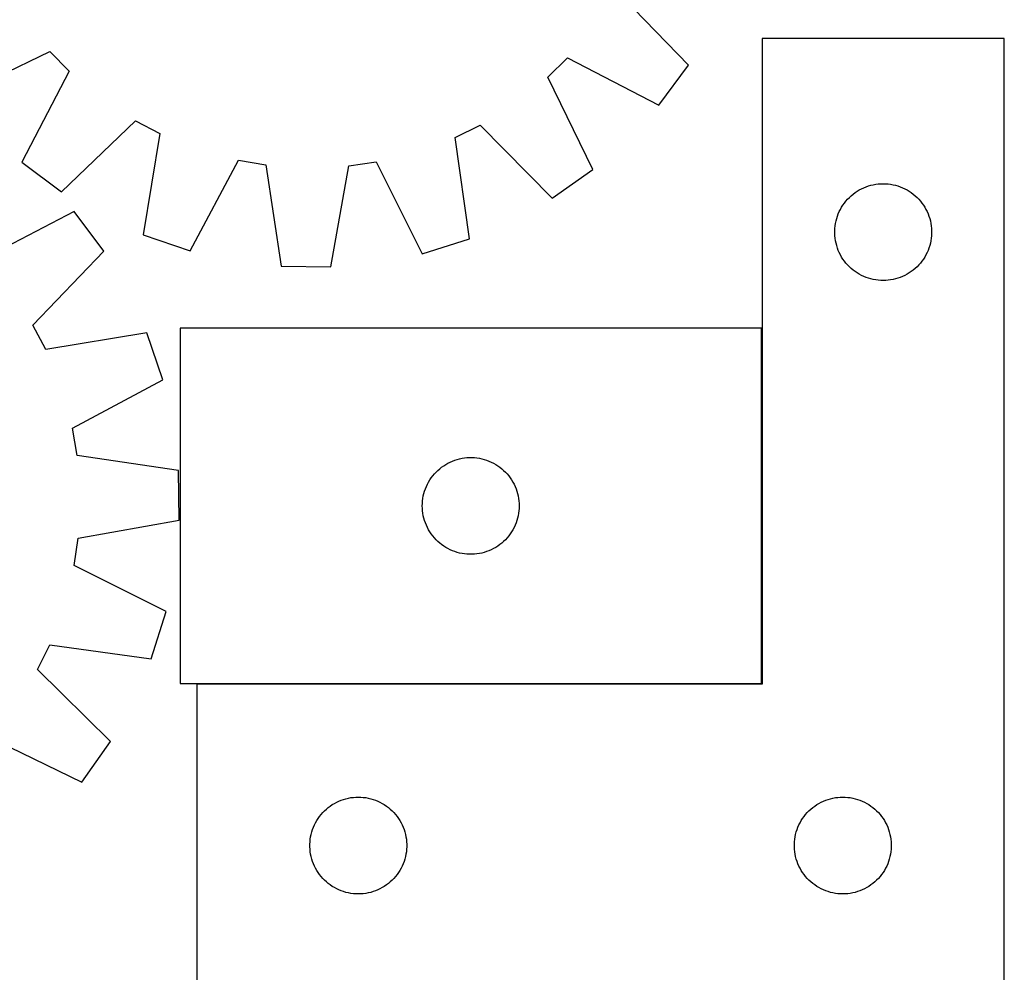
# Model space of a CAD drawing. Header units: millimetres. Extents: x 7 to 1493, y 7 to 2993.
# Tile 11 of 13: x 880 to 1185, y 2414 to 2709. Entities that reach past the tile are written whole.
import ezdxf

# ---------------------------------------------------------------- set-up
doc = ezdxf.new("R2010")
doc.units = ezdxf.units.MM
doc.layers.add('COMMON', color=5, linetype='CONTINUOUS', true_color=0x0000ff)
doc.layers.add('CUT', color=7, linetype='CONTINUOUS', true_color=0x000000)

msp = doc.modelspace()

# ---------------------------------------------------------------- linework, layer by layer
at = {"layer": 'COMMON'}
for p, q in [((1109.667715, 2503.196402), (1109.667715, 2613.196402)), ((934.767715, 2503.096401), (1109.567714, 2503.096401))]:
    msp.add_line(p, q, dxfattribs=at)
at = {"layer": 'CUT'}
for p, q in [((1086.975008, 2694.655521), (1064.927074, 2717.521726)), ((1184.767715, 2702.996401), (1109.767715, 2702.996401)), ((1109.767715, 2702.996401), (1109.767715, 2502.996401)), ((1184.767715, 2402.996401), (1184.767715, 2702.996401)), ((860.652674, 2685.081232), (889.212914, 2698.984018)), ((889.212914, 2698.984018), (895.198408, 2692.844536)), ((1043.436537, 2690.961914), (1049.576018, 2696.947408)), ((1049.576018, 2696.947408), (1077.773973, 2682.323794)), ((895.198408, 2692.844536), (880.574794, 2664.646581)), ((1077.773973, 2682.323794), (1086.975008, 2694.655521)), ((1057.339322, 2662.401674), (1043.436537, 2690.961914)), ((892.906521, 2655.445546), (915.772726, 2677.49348)), ((915.772726, 2677.49348), (923.362474, 2673.504106)), ((923.362474, 2673.504106), (918.168237, 2642.167312)), ((1014.790387, 2672.342972), (1022.479, 2676.138311)), ((1022.479, 2676.138311), (1044.777904, 2653.516781)), ((1019.187123, 2640.884373), (1014.790387, 2672.342972)), ((880.574794, 2664.646581), (892.906521, 2655.445546)), ((932.739683, 2637.22732), (947.67355, 2665.262198)), ((947.67355, 2665.262198), (956.124613, 2663.813438)), ((981.792711, 2663.487454), (990.277841, 2664.721123)), ((990.277841, 2664.721123), (1004.494921, 2636.316029)), ((956.124613, 2663.813438), (960.868203, 2632.405269)), ((976.253013, 2632.209882), (981.792711, 2663.487454)), ((1044.777904, 2653.516781), (1057.339322, 2662.401674)), ((1137.958573, 2654.758198), (1138.576399, 2655.221826)), ((1138.576399, 2655.221826), (1139.217272, 2655.653034)), ((1139.217272, 2655.653034), (1139.879494, 2656.05068)), ((1139.879494, 2656.05068), (1140.561308, 2656.413707)), ((1140.561308, 2656.413707), (1141.260907, 2656.741154)), ((1141.260907, 2656.741154), (1141.976434, 2657.032153)), ((1141.976434, 2657.032153), (1142.705993, 2657.285932)), ((1142.705993, 2657.285932), (1143.447648, 2657.501817)), ((1143.447648, 2657.501817), (1144.199434, 2657.679236)), ((1144.199434, 2657.679236), (1144.959356, 2657.817719)), ((1144.959356, 2657.817719), (1145.7254, 2657.916899)), ((1145.7254, 2657.916899), (1146.495534, 2657.976512)), ((1146.495534, 2657.976512), (1147.267715, 2657.996401)), ((1147.267715, 2657.996401), (1148.039896, 2657.976512)), ((1148.039896, 2657.976512), (1148.81003, 2657.916899)), ((1148.81003, 2657.916899), (1149.576074, 2657.817719)), ((1149.576074, 2657.817719), (1150.335996, 2657.679236)), ((1150.335996, 2657.679236), (1151.087782, 2657.501817)), ((1151.087782, 2657.501817), (1151.829438, 2657.285932)), ((1151.829438, 2657.285932), (1152.558996, 2657.032153)), ((1152.558996, 2657.032153), (1153.274524, 2656.741154)), ((1153.274524, 2656.741154), (1153.974122, 2656.413707)), ((1153.974122, 2656.413707), (1154.655936, 2656.05068)), ((1154.655936, 2656.05068), (1155.318158, 2655.653034)), ((1155.318158, 2655.653034), (1155.959032, 2655.221826)), ((1155.959032, 2655.221826), (1156.576857, 2654.758198)), ((1135.270126, 2651.999615), (1135.749508, 2652.605299)), ((1135.749508, 2652.605299), (1136.259435, 2653.185501)), ((1136.259435, 2653.185501), (1136.798553, 2653.738684)), ((1136.798553, 2653.738684), (1137.365433, 2654.26338)), ((1137.365433, 2654.26338), (1137.958573, 2654.758198)), ((1156.576857, 2654.758198), (1157.169997, 2654.26338)), ((1157.169997, 2654.26338), (1157.736877, 2653.738684)), ((1157.736877, 2653.738684), (1158.275996, 2653.185501)), ((1158.275996, 2653.185501), (1158.785922, 2652.605299)), ((1158.785922, 2652.605299), (1159.265304, 2651.999615)), ((896.816343, 2649.400401), (868.62825, 2634.757786)), ((906.025688, 2637.074878), (896.816343, 2649.400401)), ((1133.372856, 2648.647319), (1133.682181, 2649.355117)), ((1133.682181, 2649.355117), (1134.027533, 2650.046052)), ((1134.027533, 2650.046052), (1134.407996, 2650.718293)), ((1134.407996, 2650.718293), (1134.82256, 2651.370057)), ((1134.82256, 2651.370057), (1135.270126, 2651.999615)), ((1159.265304, 2651.999615), (1159.71287, 2651.370057)), ((1159.71287, 2651.370057), (1160.127435, 2650.718293)), ((1160.127435, 2650.718293), (1160.507897, 2650.046052)), ((1160.507897, 2650.046052), (1160.853249, 2649.355117)), ((1160.853249, 2649.355117), (1161.162575, 2648.647319)), ((1132.510746, 2645.685612), (1132.66875, 2646.441717)), ((1132.66875, 2646.441717), (1132.865467, 2647.188685)), ((1132.865467, 2647.188685), (1133.100377, 2647.924537)), ((1133.100377, 2647.924537), (1133.372856, 2648.647319)), ((1161.162575, 2648.647319), (1161.435054, 2647.924537)), ((1161.435054, 2647.924537), (1161.669963, 2647.188685)), ((1161.669963, 2647.188685), (1161.866681, 2646.441717)), ((1161.866681, 2646.441717), (1162.024684, 2645.685612)), ((1132.272688, 2643.38262), (1132.312452, 2644.154033)), ((1132.272688, 2642.610182), (1132.272688, 2643.38262)), ((1132.312452, 2644.154033), (1132.391875, 2644.922376)), ((1132.391875, 2644.922376), (1132.510746, 2645.685612)), ((1162.024684, 2645.685612), (1162.143555, 2644.922376)), ((1162.143555, 2644.922376), (1162.222978, 2644.154033)), ((1162.222978, 2644.154033), (1162.262742, 2643.38262)), ((1162.262742, 2643.38262), (1162.262742, 2642.610182)), ((918.168237, 2642.167312), (932.739683, 2637.22732)), ((1004.494921, 2636.316029), (1019.187123, 2640.884373)), ((1132.312452, 2641.838769), (1132.272688, 2642.610182)), ((1132.391875, 2641.070426), (1132.312452, 2641.838769)), ((1132.510746, 2640.30719), (1132.391875, 2641.070426)), ((1132.66875, 2639.551085), (1132.510746, 2640.30719)), ((1162.024684, 2640.30719), (1161.866681, 2639.551085)), ((1162.143555, 2641.070426), (1162.024684, 2640.30719)), ((1162.222978, 2641.838769), (1162.143555, 2641.070426)), ((1162.262742, 2642.610182), (1162.222978, 2641.838769)), ((883.99317, 2614.193818), (906.025688, 2637.074878)), ((1132.865467, 2638.804116), (1132.66875, 2639.551085)), ((1133.100377, 2638.068265), (1132.865467, 2638.804116)), ((1133.372856, 2637.345483), (1133.100377, 2638.068265)), ((1133.682181, 2636.637685), (1133.372856, 2637.345483)), ((1161.162575, 2637.345483), (1160.853249, 2636.637685)), ((1161.435054, 2638.068265), (1161.162575, 2637.345483)), ((1161.669963, 2638.804116), (1161.435054, 2638.068265)), ((1161.866681, 2639.551085), (1161.669963, 2638.804116)), ((1134.027533, 2635.94675), (1133.682181, 2636.637685)), ((1134.407996, 2635.274509), (1134.027533, 2635.94675)), ((1134.82256, 2634.622745), (1134.407996, 2635.274509)), ((1135.270126, 2633.993187), (1134.82256, 2634.622745)), ((1135.749508, 2633.387503), (1135.270126, 2633.993187)), ((1159.265304, 2633.993187), (1158.785922, 2633.387503)), ((1159.71287, 2634.622745), (1159.265304, 2633.993187)), ((1160.127435, 2635.274509), (1159.71287, 2634.622745)), ((1160.507897, 2635.94675), (1160.127435, 2635.274509)), ((1160.853249, 2636.637685), (1160.507897, 2635.94675)), ((960.868203, 2632.405269), (976.253013, 2632.209882)), ((1136.259435, 2632.807301), (1135.749508, 2633.387503)), ((1136.798553, 2632.254118), (1136.259435, 2632.807301)), ((1137.365433, 2631.729422), (1136.798553, 2632.254118)), ((1137.958573, 2631.234604), (1137.365433, 2631.729422)), ((1138.576399, 2630.770976), (1137.958573, 2631.234604)), ((1156.576857, 2631.234604), (1155.959032, 2630.770976)), ((1157.169997, 2631.729422), (1156.576857, 2631.234604)), ((1157.736877, 2632.254118), (1157.169997, 2631.729422)), ((1158.275996, 2632.807301), (1157.736877, 2632.254118)), ((1158.785922, 2633.387503), (1158.275996, 2632.807301)), ((1139.217272, 2630.339768), (1138.576399, 2630.770976)), ((1139.879494, 2629.942122), (1139.217272, 2630.339768)), ((1140.561308, 2629.579095), (1139.879494, 2629.942122)), ((1141.260907, 2629.251647), (1140.561308, 2629.579095)), ((1141.976434, 2628.960649), (1141.260907, 2629.251647)), ((1142.705993, 2628.70687), (1141.976434, 2628.960649)), ((1143.447648, 2628.490985), (1142.705993, 2628.70687)), ((1144.199434, 2628.313566), (1143.447648, 2628.490985)), ((1144.959356, 2628.175082), (1144.199434, 2628.313566)), ((1145.7254, 2628.075903), (1144.959356, 2628.175082)), ((1146.495534, 2628.01629), (1145.7254, 2628.075903)), ((1147.267715, 2627.996401), (1146.495534, 2628.01629)), ((1148.039896, 2628.01629), (1147.267715, 2627.996401)), ((1148.81003, 2628.075903), (1148.039896, 2628.01629)), ((1149.576074, 2628.175082), (1148.81003, 2628.075903)), ((1150.335996, 2628.313566), (1149.576074, 2628.175082)), ((1151.087782, 2628.490985), (1150.335996, 2628.313566)), ((1151.829438, 2628.70687), (1151.087782, 2628.490985)), ((1152.558996, 2628.960649), (1151.829438, 2628.70687)), ((1153.274524, 2629.251647), (1152.558996, 2628.960649)), ((1153.974122, 2629.579095), (1153.274524, 2629.251647)), ((1154.655936, 2629.942122), (1153.974122, 2629.579095)), ((1155.318158, 2630.339768), (1154.655936, 2629.942122)), ((1155.959032, 2630.770976), (1155.318158, 2630.339768)), ((887.987659, 2606.606762), (883.99317, 2614.193818)), ((1109.567714, 2613.196402), (929.567714, 2613.196402)), ((929.567714, 2613.196402), (929.567714, 2503.196402)), ((1109.567714, 2503.196402), (1109.567714, 2613.196402)), ((919.320945, 2611.822117), (887.987659, 2606.606762)), ((924.270756, 2597.254004), (919.320945, 2611.822117)), ((896.24595, 2582.301245), (924.270756, 2597.254004)), ((897.700405, 2573.85116), (896.24595, 2582.301245)), ((929.111764, 2569.12874), (897.700405, 2573.85116)), ((1016.122398, 2572.795368), (1016.878503, 2572.953371)), ((1016.878503, 2572.953371), (1017.641739, 2573.072242)), ((1017.641739, 2573.072242), (1018.410082, 2573.151665)), ((1018.410082, 2573.151665), (1019.181495, 2573.191429)), ((1019.181495, 2573.191429), (1019.953933, 2573.191429)), ((1019.953933, 2573.191429), (1020.725346, 2573.151665)), ((1020.725346, 2573.151665), (1021.493689, 2573.072242)), ((1021.493689, 2573.072242), (1022.256925, 2572.953371)), ((1022.256925, 2572.953371), (1023.01303, 2572.795368)), ((1009.958816, 2569.714609), (1010.5645, 2570.193991)), ((1010.5645, 2570.193991), (1011.194058, 2570.641557)), ((1011.194058, 2570.641557), (1011.845822, 2571.056121)), ((1011.845822, 2571.056121), (1012.518063, 2571.436584)), ((1012.518063, 2571.436584), (1013.208998, 2571.781936)), ((1013.208998, 2571.781936), (1013.916796, 2572.091261)), ((1013.916796, 2572.091261), (1014.639578, 2572.36374)), ((1014.639578, 2572.36374), (1015.37543, 2572.59865)), ((1015.37543, 2572.59865), (1016.122398, 2572.795368)), ((1023.01303, 2572.795368), (1023.759999, 2572.59865)), ((1023.759999, 2572.59865), (1024.49585, 2572.36374)), ((1024.49585, 2572.36374), (1025.218633, 2572.091261)), ((1025.218633, 2572.091261), (1025.92643, 2571.781936)), ((1025.92643, 2571.781936), (1026.617365, 2571.436584)), ((1026.617365, 2571.436584), (1027.289606, 2571.056121)), ((1027.289606, 2571.056121), (1027.94137, 2570.641557)), ((1027.94137, 2570.641557), (1028.570928, 2570.193991)), ((1028.570928, 2570.193991), (1029.176612, 2569.714609)), ((929.31752, 2553.744066), (929.111764, 2569.12874)), ((1006.911081, 2566.246845), (1007.342289, 2566.887718)), ((1007.342289, 2566.887718), (1007.805917, 2567.505544)), ((1007.805917, 2567.505544), (1008.300735, 2568.098684)), ((1008.300735, 2568.098684), (1008.825431, 2568.665564)), ((1008.825431, 2568.665564), (1009.378614, 2569.204682)), ((1009.378614, 2569.204682), (1009.958816, 2569.714609)), ((1029.176612, 2569.714609), (1029.756814, 2569.204682)), ((1029.756814, 2569.204682), (1030.309997, 2568.665564)), ((1030.309997, 2568.665564), (1030.834693, 2568.098684)), ((1030.834693, 2568.098684), (1031.329511, 2567.505544)), ((1031.329511, 2567.505544), (1031.793139, 2566.887718)), ((1031.793139, 2566.887718), (1032.224348, 2566.246845)), ((1005.531962, 2563.487683), (1005.822961, 2564.20321)), ((1005.822961, 2564.20321), (1006.150408, 2564.902809)), ((1006.150408, 2564.902809), (1006.513435, 2565.584623)), ((1006.513435, 2565.584623), (1006.911081, 2566.246845)), ((1032.224348, 2566.246845), (1032.621993, 2565.584623)), ((1032.621993, 2565.584623), (1032.98502, 2564.902809)), ((1032.98502, 2564.902809), (1033.312468, 2564.20321)), ((1033.312468, 2564.20321), (1033.603466, 2563.487683)), ((1004.746396, 2560.504761), (1004.884879, 2561.264683)), ((1004.884879, 2561.264683), (1005.062298, 2562.016469)), ((1005.062298, 2562.016469), (1005.278183, 2562.758124)), ((1005.278183, 2562.758124), (1005.531962, 2563.487683)), ((1033.603466, 2563.487683), (1033.857245, 2562.758124)), ((1033.857245, 2562.758124), (1034.07313, 2562.016469)), ((1034.07313, 2562.016469), (1034.250549, 2561.264683)), ((1034.250549, 2561.264683), (1034.389033, 2560.504761)), ((1004.567714, 2558.196402), (1004.587603, 2558.968583)), ((1004.587603, 2557.424221), (1004.567714, 2558.196402)), ((1004.587603, 2558.968583), (1004.647216, 2559.738717)), ((1004.647216, 2559.738717), (1004.746396, 2560.504761)), ((1034.389033, 2560.504761), (1034.488212, 2559.738717)), ((1034.488212, 2559.738717), (1034.547825, 2558.968583)), ((1034.547825, 2558.968583), (1034.567714, 2558.196402)), ((1034.567714, 2558.196402), (1034.547825, 2557.424221)), ((1004.647216, 2556.654087), (1004.587603, 2557.424221)), ((1004.746396, 2555.888043), (1004.647216, 2556.654087)), ((1004.884879, 2555.128121), (1004.746396, 2555.888043)), ((1005.062298, 2554.376335), (1004.884879, 2555.128121)), ((1034.250549, 2555.128121), (1034.07313, 2554.376335)), ((1034.389033, 2555.888043), (1034.250549, 2555.128121)), ((1034.488212, 2556.654087), (1034.389033, 2555.888043)), ((1034.547825, 2557.424221), (1034.488212, 2556.654087)), ((898.043689, 2548.183288), (929.31752, 2553.744066)), ((1005.278183, 2553.634679), (1005.062298, 2554.376335)), ((1005.531962, 2552.905121), (1005.278183, 2553.634679)), ((1005.822961, 2552.189593), (1005.531962, 2552.905121)), ((1006.150408, 2551.489995), (1005.822961, 2552.189593)), ((1033.312468, 2552.189593), (1032.98502, 2551.489995)), ((1033.603466, 2552.905121), (1033.312468, 2552.189593)), ((1033.857245, 2553.634679), (1033.603466, 2552.905121)), ((1034.07313, 2554.376335), (1033.857245, 2553.634679)), ((1006.513435, 2550.808181), (1006.150408, 2551.489995)), ((1006.911081, 2550.145959), (1006.513435, 2550.808181)), ((1007.342289, 2549.505085), (1006.911081, 2550.145959)), ((1007.805917, 2548.88726), (1007.342289, 2549.505085)), ((1008.300735, 2548.29412), (1007.805917, 2548.88726)), ((1031.329511, 2548.88726), (1030.834693, 2548.29412)), ((1031.793139, 2549.505085), (1031.329511, 2548.88726)), ((1032.224348, 2550.145959), (1031.793139, 2549.505085)), ((1032.621993, 2550.808181), (1032.224348, 2550.145959)), ((1032.98502, 2551.489995), (1032.621993, 2550.808181)), ((896.815738, 2539.697329), (898.043689, 2548.183288)), ((1008.825431, 2547.72724), (1008.300735, 2548.29412)), ((1009.378614, 2547.188121), (1008.825431, 2547.72724)), ((1009.958816, 2546.678195), (1009.378614, 2547.188121)), ((1010.5645, 2546.198813), (1009.958816, 2546.678195)), ((1011.194058, 2545.751247), (1010.5645, 2546.198813)), ((1011.845822, 2545.336682), (1011.194058, 2545.751247)), ((1027.94137, 2545.751247), (1027.289606, 2545.336682)), ((1028.570928, 2546.198813), (1027.94137, 2545.751247)), ((1029.176612, 2546.678195), (1028.570928, 2546.198813)), ((1029.756814, 2547.188121), (1029.176612, 2546.678195)), ((1030.309997, 2547.72724), (1029.756814, 2547.188121)), ((1030.834693, 2548.29412), (1030.309997, 2547.72724)), ((1012.518063, 2544.95622), (1011.845822, 2545.336682)), ((1013.208998, 2544.610868), (1012.518063, 2544.95622)), ((1013.916796, 2544.301542), (1013.208998, 2544.610868)), ((1014.639578, 2544.029063), (1013.916796, 2544.301542)), ((1015.37543, 2543.794154), (1014.639578, 2544.029063)), ((1016.122398, 2543.597436), (1015.37543, 2543.794154)), ((1016.878503, 2543.439433), (1016.122398, 2543.597436)), ((1017.641739, 2543.320562), (1016.878503, 2543.439433)), ((1018.410082, 2543.241139), (1017.641739, 2543.320562)), ((1019.181495, 2543.201375), (1018.410082, 2543.241139)), ((1019.953933, 2543.201375), (1019.181495, 2543.201375)), ((1020.725346, 2543.241139), (1019.953933, 2543.201375)), ((1021.493689, 2543.320562), (1020.725346, 2543.241139)), ((1022.256925, 2543.439433), (1021.493689, 2543.320562)), ((1023.01303, 2543.597436), (1022.256925, 2543.439433)), ((1023.759999, 2543.794154), (1023.01303, 2543.597436)), ((1024.49585, 2544.029063), (1023.759999, 2543.794154)), ((1025.218633, 2544.301542), (1024.49585, 2544.029063)), ((1025.92643, 2544.610868), (1025.218633, 2544.301542)), ((1026.617365, 2544.95622), (1025.92643, 2544.610868)), ((1027.289606, 2545.336682), (1026.617365, 2544.95622)), ((925.230408, 2525.499396), (896.815738, 2539.697329)), ((920.671968, 2510.804119), (925.230408, 2525.499396)), ((885.420256, 2507.488482), (889.210412, 2515.179651)), ((889.210412, 2515.179651), (920.671968, 2510.804119)), ((908.056811, 2485.20483), (885.420256, 2507.488482)), ((929.567714, 2503.196402), (1109.567714, 2503.196402)), ((1109.767715, 2502.996401), (934.767715, 2502.996401)), ((934.767715, 2502.996401), (934.767715, 2402.996401)), ((870.610782, 2486.52096), (899.180386, 2472.637426)), ((899.180386, 2472.637426), (908.056811, 2485.20483)), ((977.379494, 2466.05068), (978.061308, 2466.413707)), ((978.061308, 2466.413707), (978.760907, 2466.741154)), ((978.760907, 2466.741154), (979.476434, 2467.032153)), ((979.476434, 2467.032153), (980.205993, 2467.285932)), ((980.205993, 2467.285932), (980.947648, 2467.501817)), ((980.947648, 2467.501817), (981.699434, 2467.679236)), ((981.699434, 2467.679236), (982.459356, 2467.817719)), ((982.459356, 2467.817719), (983.2254, 2467.916899)), ((983.2254, 2467.916899), (983.995534, 2467.976512)), ((983.995534, 2467.976512), (984.767715, 2467.996401)), ((984.767715, 2467.996401), (985.539896, 2467.976512)), ((985.539896, 2467.976512), (986.31003, 2467.916899)), ((986.31003, 2467.916899), (987.076074, 2467.817719)), ((987.076074, 2467.817719), (987.835996, 2467.679236)), ((987.835996, 2467.679236), (988.587782, 2467.501817)), ((988.587782, 2467.501817), (989.329438, 2467.285932)), ((989.329438, 2467.285932), (990.058996, 2467.032153)), ((990.058996, 2467.032153), (990.774524, 2466.741154)), ((990.774524, 2466.741154), (991.474122, 2466.413707)), ((991.474122, 2466.413707), (992.155936, 2466.05068)), ((1127.379494, 2466.05068), (1128.061308, 2466.413707)), ((1128.061308, 2466.413707), (1128.760907, 2466.741154)), ((1128.760907, 2466.741154), (1129.476434, 2467.032153)), ((1129.476434, 2467.032153), (1130.205993, 2467.285932)), ((1130.205993, 2467.285932), (1130.947648, 2467.501817)), ((1130.947648, 2467.501817), (1131.699434, 2467.679236)), ((1131.699434, 2467.679236), (1132.459356, 2467.817719)), ((1132.459356, 2467.817719), (1133.2254, 2467.916899)), ((1133.2254, 2467.916899), (1133.995534, 2467.976512)), ((1133.995534, 2467.976512), (1134.767715, 2467.996401)), ((1134.767715, 2467.996401), (1135.539896, 2467.976512)), ((1135.539896, 2467.976512), (1136.31003, 2467.916899)), ((1136.31003, 2467.916899), (1137.076074, 2467.817719)), ((1137.076074, 2467.817719), (1137.835996, 2467.679236)), ((1137.835996, 2467.679236), (1138.587782, 2467.501817)), ((1138.587782, 2467.501817), (1139.329438, 2467.285932)), ((1139.329438, 2467.285932), (1140.058996, 2467.032153)), ((1140.058996, 2467.032153), (1140.774524, 2466.741154)), ((1140.774524, 2466.741154), (1141.474122, 2466.413707)), ((1141.474122, 2466.413707), (1142.155936, 2466.05068)), ((973.249508, 2462.605299), (973.759435, 2463.185501)), ((973.759435, 2463.185501), (974.298553, 2463.738684)), ((974.298553, 2463.738684), (974.865433, 2464.26338)), ((974.865433, 2464.26338), (975.458573, 2464.758198)), ((975.458573, 2464.758198), (976.076399, 2465.221826)), ((976.076399, 2465.221826), (976.717272, 2465.653034)), ((976.717272, 2465.653034), (977.379494, 2466.05068)), ((992.155936, 2466.05068), (992.818158, 2465.653034)), ((992.818158, 2465.653034), (993.459032, 2465.221826)), ((993.459032, 2465.221826), (994.076857, 2464.758198)), ((994.076857, 2464.758198), (994.669997, 2464.26338)), ((994.669997, 2464.26338), (995.236877, 2463.738684)), ((995.236877, 2463.738684), (995.775996, 2463.185501)), ((995.775996, 2463.185501), (996.285922, 2462.605299)), ((1123.249508, 2462.605299), (1123.759435, 2463.185501)), ((1123.759435, 2463.185501), (1124.298553, 2463.738684)), ((1124.298553, 2463.738684), (1124.865433, 2464.26338)), ((1124.865433, 2464.26338), (1125.458573, 2464.758198)), ((1125.458573, 2464.758198), (1126.076399, 2465.221826)), ((1126.076399, 2465.221826), (1126.717272, 2465.653034)), ((1126.717272, 2465.653034), (1127.379494, 2466.05068)), ((1142.155936, 2466.05068), (1142.818158, 2465.653034)), ((1142.818158, 2465.653034), (1143.459032, 2465.221826)), ((1143.459032, 2465.221826), (1144.076857, 2464.758198)), ((1144.076857, 2464.758198), (1144.669997, 2464.26338)), ((1144.669997, 2464.26338), (1145.236877, 2463.738684)), ((1145.236877, 2463.738684), (1145.775996, 2463.185501)), ((1145.775996, 2463.185501), (1146.285922, 2462.605299)), ((971.527533, 2460.046052), (971.907996, 2460.718293)), ((971.907996, 2460.718293), (972.32256, 2461.370057)), ((972.32256, 2461.370057), (972.770126, 2461.999615)), ((972.770126, 2461.999615), (973.249508, 2462.605299)), ((996.285922, 2462.605299), (996.765304, 2461.999615)), ((996.765304, 2461.999615), (997.21287, 2461.370057)), ((997.21287, 2461.370057), (997.627435, 2460.718293)), ((997.627435, 2460.718293), (998.007897, 2460.046052)), ((1121.527533, 2460.046052), (1121.907996, 2460.718293)), ((1121.907996, 2460.718293), (1122.32256, 2461.370057)), ((1122.32256, 2461.370057), (1122.770126, 2461.999615)), ((1122.770126, 2461.999615), (1123.249508, 2462.605299)), ((1146.285922, 2462.605299), (1146.765304, 2461.999615)), ((1146.765304, 2461.999615), (1147.21287, 2461.370057)), ((1147.21287, 2461.370057), (1147.627435, 2460.718293)), ((1147.627435, 2460.718293), (1148.007897, 2460.046052)), ((970.16875, 2456.441717), (970.365467, 2457.188685)), ((970.365467, 2457.188685), (970.600377, 2457.924537)), ((970.600377, 2457.924537), (970.872856, 2458.647319)), ((970.872856, 2458.647319), (971.182181, 2459.355117)), ((971.182181, 2459.355117), (971.527533, 2460.046052)), ((998.007897, 2460.046052), (998.353249, 2459.355117)), ((998.353249, 2459.355117), (998.662575, 2458.647319)), ((998.662575, 2458.647319), (998.935054, 2457.924537)), ((998.935054, 2457.924537), (999.169963, 2457.188685)), ((999.169963, 2457.188685), (999.366681, 2456.441717)), ((1120.16875, 2456.441717), (1120.365467, 2457.188685)), ((1120.365467, 2457.188685), (1120.600377, 2457.924537)), ((1120.600377, 2457.924537), (1120.872856, 2458.647319)), ((1120.872856, 2458.647319), (1121.182181, 2459.355117)), ((1121.182181, 2459.355117), (1121.527533, 2460.046052)), ((1148.007897, 2460.046052), (1148.353249, 2459.355117)), ((1148.353249, 2459.355117), (1148.662575, 2458.647319)), ((1148.662575, 2458.647319), (1148.935054, 2457.924537)), ((1148.935054, 2457.924537), (1149.169963, 2457.188685)), ((1149.169963, 2457.188685), (1149.366681, 2456.441717)), ((969.772688, 2453.38262), (969.812452, 2454.154033)), ((969.812452, 2454.154033), (969.891875, 2454.922376)), ((969.891875, 2454.922376), (970.010746, 2455.685612)), ((970.010746, 2455.685612), (970.16875, 2456.441717)), ((999.366681, 2456.441717), (999.524684, 2455.685612)), ((999.524684, 2455.685612), (999.643555, 2454.922376)), ((999.643555, 2454.922376), (999.722978, 2454.154033)), ((999.722978, 2454.154033), (999.762742, 2453.38262)), ((1119.772688, 2453.38262), (1119.812452, 2454.154033)), ((1119.812452, 2454.154033), (1119.891875, 2454.922376)), ((1119.891875, 2454.922376), (1120.010746, 2455.685612)), ((1120.010746, 2455.685612), (1120.16875, 2456.441717)), ((1149.366681, 2456.441717), (1149.524684, 2455.685612)), ((1149.524684, 2455.685612), (1149.643555, 2454.922376)), ((1149.643555, 2454.922376), (1149.722978, 2454.154033)), ((1149.722978, 2454.154033), (1149.762742, 2453.38262)), ((969.772688, 2452.610182), (969.772688, 2453.38262)), ((969.812452, 2451.838769), (969.772688, 2452.610182)), ((969.891875, 2451.070426), (969.812452, 2451.838769)), ((970.010746, 2450.30719), (969.891875, 2451.070426)), ((999.643555, 2451.070426), (999.524684, 2450.30719)), ((999.722978, 2451.838769), (999.643555, 2451.070426)), ((999.762742, 2452.610182), (999.722978, 2451.838769)), ((999.762742, 2453.38262), (999.762742, 2452.610182)), ((1119.772688, 2452.610182), (1119.772688, 2453.38262)), ((1119.812452, 2451.838769), (1119.772688, 2452.610182)), ((1119.891875, 2451.070426), (1119.812452, 2451.838769)), ((1120.010746, 2450.30719), (1119.891875, 2451.070426)), ((1149.643555, 2451.070426), (1149.524684, 2450.30719)), ((1149.722978, 2451.838769), (1149.643555, 2451.070426)), ((1149.762742, 2452.610182), (1149.722978, 2451.838769)), ((1149.762742, 2453.38262), (1149.762742, 2452.610182)), ((970.16875, 2449.551085), (970.010746, 2450.30719)), ((970.365467, 2448.804116), (970.16875, 2449.551085)), ((970.600377, 2448.068265), (970.365467, 2448.804116)), ((970.872856, 2447.345483), (970.600377, 2448.068265)), ((998.935054, 2448.068265), (998.662575, 2447.345483)), ((999.169963, 2448.804116), (998.935054, 2448.068265)), ((999.366681, 2449.551085), (999.169963, 2448.804116)), ((999.524684, 2450.30719), (999.366681, 2449.551085)), ((1120.16875, 2449.551085), (1120.010746, 2450.30719)), ((1120.365467, 2448.804116), (1120.16875, 2449.551085)), ((1120.600377, 2448.068265), (1120.365467, 2448.804116)), ((1120.872856, 2447.345483), (1120.600377, 2448.068265)), ((1148.935054, 2448.068265), (1148.662575, 2447.345483)), ((1149.169963, 2448.804116), (1148.935054, 2448.068265)), ((1149.366681, 2449.551085), (1149.169963, 2448.804116)), ((1149.524684, 2450.30719), (1149.366681, 2449.551085)), ((971.182181, 2446.637685), (970.872856, 2447.345483)), ((971.527533, 2445.94675), (971.182181, 2446.637685)), ((971.907996, 2445.274509), (971.527533, 2445.94675)), ((972.32256, 2444.622745), (971.907996, 2445.274509)), ((997.627435, 2445.274509), (997.21287, 2444.622745)), ((998.007897, 2445.94675), (997.627435, 2445.274509)), ((998.353249, 2446.637685), (998.007897, 2445.94675)), ((998.662575, 2447.345483), (998.353249, 2446.637685)), ((1121.182181, 2446.637685), (1120.872856, 2447.345483)), ((1121.527533, 2445.94675), (1121.182181, 2446.637685)), ((1121.907996, 2445.274509), (1121.527533, 2445.94675)), ((1122.32256, 2444.622745), (1121.907996, 2445.274509)), ((1147.627435, 2445.274509), (1147.21287, 2444.622745)), ((1148.007897, 2445.94675), (1147.627435, 2445.274509)), ((1148.353249, 2446.637685), (1148.007897, 2445.94675)), ((1148.662575, 2447.345483), (1148.353249, 2446.637685)), ((972.770126, 2443.993187), (972.32256, 2444.622745)), ((973.249508, 2443.387503), (972.770126, 2443.993187)), ((973.759435, 2442.807301), (973.249508, 2443.387503)), ((974.298553, 2442.254118), (973.759435, 2442.807301)), ((974.865433, 2441.729422), (974.298553, 2442.254118)), ((995.236877, 2442.254118), (994.669997, 2441.729422)), ((995.775996, 2442.807301), (995.236877, 2442.254118)), ((996.285922, 2443.387503), (995.775996, 2442.807301)), ((996.765304, 2443.993187), (996.285922, 2443.387503)), ((997.21287, 2444.622745), (996.765304, 2443.993187)), ((1122.770126, 2443.993187), (1122.32256, 2444.622745)), ((1123.249508, 2443.387503), (1122.770126, 2443.993187)), ((1123.759435, 2442.807301), (1123.249508, 2443.387503)), ((1124.298553, 2442.254118), (1123.759435, 2442.807301)), ((1124.865433, 2441.729422), (1124.298553, 2442.254118)), ((1145.236877, 2442.254118), (1144.669997, 2441.729422)), ((1145.775996, 2442.807301), (1145.236877, 2442.254118)), ((1146.285922, 2443.387503), (1145.775996, 2442.807301)), ((1146.765304, 2443.993187), (1146.285922, 2443.387503)), ((1147.21287, 2444.622745), (1146.765304, 2443.993187)), ((975.458573, 2441.234604), (974.865433, 2441.729422)), ((976.076399, 2440.770976), (975.458573, 2441.234604)), ((976.717272, 2440.339768), (976.076399, 2440.770976)), ((977.379494, 2439.942122), (976.717272, 2440.339768)), ((978.061308, 2439.579095), (977.379494, 2439.942122)), ((978.760907, 2439.251647), (978.061308, 2439.579095)), ((979.476434, 2438.960649), (978.760907, 2439.251647)), ((980.205993, 2438.70687), (979.476434, 2438.960649)), ((990.058996, 2438.960649), (989.329438, 2438.70687)), ((990.774524, 2439.251647), (990.058996, 2438.960649)), ((991.474122, 2439.579095), (990.774524, 2439.251647)), ((992.155936, 2439.942122), (991.474122, 2439.579095)), ((992.818158, 2440.339768), (992.155936, 2439.942122)), ((993.459032, 2440.770976), (992.818158, 2440.339768)), ((994.076857, 2441.234604), (993.459032, 2440.770976)), ((994.669997, 2441.729422), (994.076857, 2441.234604)), ((1125.458573, 2441.234604), (1124.865433, 2441.729422)), ((1126.076399, 2440.770976), (1125.458573, 2441.234604)), ((1126.717272, 2440.339768), (1126.076399, 2440.770976)), ((1127.379494, 2439.942122), (1126.717272, 2440.339768)), ((1128.061308, 2439.579095), (1127.379494, 2439.942122)), ((1128.760907, 2439.251647), (1128.061308, 2439.579095)), ((1129.476434, 2438.960649), (1128.760907, 2439.251647)), ((1130.205993, 2438.70687), (1129.476434, 2438.960649)), ((1140.058996, 2438.960649), (1139.329438, 2438.70687)), ((1140.774524, 2439.251647), (1140.058996, 2438.960649)), ((1141.474122, 2439.579095), (1140.774524, 2439.251647)), ((1142.155936, 2439.942122), (1141.474122, 2439.579095)), ((1142.818158, 2440.339768), (1142.155936, 2439.942122)), ((1143.459032, 2440.770976), (1142.818158, 2440.339768)), ((1144.076857, 2441.234604), (1143.459032, 2440.770976)), ((1144.669997, 2441.729422), (1144.076857, 2441.234604)), ((980.947648, 2438.490985), (980.205993, 2438.70687)), ((981.699434, 2438.313566), (980.947648, 2438.490985)), ((982.459356, 2438.175082), (981.699434, 2438.313566)), ((983.2254, 2438.075903), (982.459356, 2438.175082)), ((983.995534, 2438.01629), (983.2254, 2438.075903)), ((984.767715, 2437.996401), (983.995534, 2438.01629)), ((985.539896, 2438.01629), (984.767715, 2437.996401)), ((986.31003, 2438.075903), (985.539896, 2438.01629)), ((987.076074, 2438.175082), (986.31003, 2438.075903)), ((987.835996, 2438.313566), (987.076074, 2438.175082)), ((988.587782, 2438.490985), (987.835996, 2438.313566)), ((989.329438, 2438.70687), (988.587782, 2438.490985)), ((1130.947648, 2438.490985), (1130.205993, 2438.70687)), ((1131.699434, 2438.313566), (1130.947648, 2438.490985)), ((1132.459356, 2438.175082), (1131.699434, 2438.313566)), ((1133.2254, 2438.075903), (1132.459356, 2438.175082)), ((1133.995534, 2438.01629), (1133.2254, 2438.075903)), ((1134.767715, 2437.996401), (1133.995534, 2438.01629)), ((1135.539896, 2438.01629), (1134.767715, 2437.996401)), ((1136.31003, 2438.075903), (1135.539896, 2438.01629)), ((1137.076074, 2438.175082), (1136.31003, 2438.075903)), ((1137.835996, 2438.313566), (1137.076074, 2438.175082)), ((1138.587782, 2438.490985), (1137.835996, 2438.313566)), ((1139.329438, 2438.70687), (1138.587782, 2438.490985))]:
    msp.add_line(p, q, dxfattribs=at)

doc.saveas('drawing.dxf')
